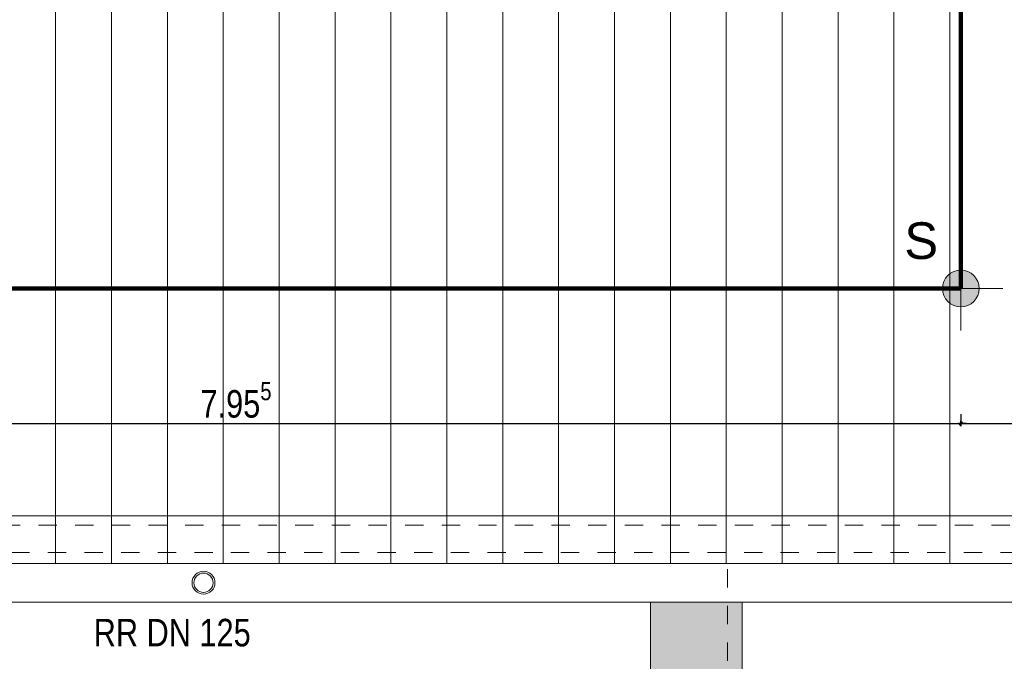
# Model space of a CAD drawing. Header units: metres. Extents: x 1308.3 to 1399.2, y -42.5 to -7.5.
# Tile 12 of 22: x 1354.9 to 1360.2, y -30.9 to -27.4. Entities that reach past the tile are written whole.
import ezdxf

# ---------------------------------------------------------------- set-up
doc = ezdxf.new("R2010")
doc.units = ezdxf.units.M
doc.header["$PDMODE"] = 65
for name, pattern in [('AUSGEZOGEN', [0]), ('STRICHPUNKT2_S5', [0.5, 0.35, -0.05, 0.05, -0.05]), ('VERDECKT2_S2', [0.15, 0.1, -0.05])]:
    doc.linetypes.add(name, pattern=pattern)
for name, color, linetype, lineweight in [('XR$2$Ansicht', 1, 'AUSGEZOGEN', 50), ('XR$2$Dach', 3, 'AUSGEZOGEN', 18), ('XR$2$Türen', 3, 'AUSGEZOGEN', 18), ('XR$3$Ansicht', 1, 'AUSGEZOGEN', 50), ('XR$3$Text 1_50', 3, 'AUSGEZOGEN', 18), ('XR$4$Ansicht', 1, 'AUSGEZOGEN', 50), ('XR$4$Möblierung', 4, 'AUSGEZOGEN', 13), ('XR$5$Türen', 3, 'AUSGEZOGEN', 18), ('XR$6$Maßlinie 1_50', 7, 'AUSGEZOGEN', 25), ('XR$6$Text 1_10', 4, 'AUSGEZOGEN', 13), ('XR$6$Unterzug', 3, 'STRICHPUNKT2_S5', 18)]:
    doc.layers.add(name, color=color, linetype=linetype, lineweight=lineweight)
doc.styles.add('ARIAL', font='arial.ttf')
doc.dimstyles.new('DIMSTYLE_4', dxfattribs={"dimtxt": 0.15, "dimasz": 0.03, "dimexe": 0, "dimexo": 0, "dimgap": 0.075, "dimtad": 2, "dimdec": 3, "dimrnd": 0.005, "dimzin": 4, "dimdsep": 46, "dimtxsty": 'ARIAL', "dimblk1": 'ALL_ML_STRICH', "dimblk2": 'ALL_ML_STRICH', "dimsah": 1, "dimcen": 0, "dimclrd": 3, "dimclre": 3, "dimclrt": 3, "dimadec": 0, "dimazin": 0, "dimtfac": 1, "dimtdec": 0, "dimtix": 1, "dimtmove": 2, "dimatfit": 3, "dimfxl": 0, "dimtzin": 0, "dimlwd": 0, "dimlwe": 25, "dimarcsym": 0})
doc.dimstyles.new('DIMSTYLE_7', dxfattribs={"dimtxt": 0.15, "dimasz": 0.03, "dimexe": 0, "dimexo": 0, "dimgap": 0.075, "dimtad": 2, "dimrnd": 0.005, "dimzin": 4, "dimdsep": 46, "dimtxsty": 'ARIAL', "dimblk1": 'ALL_ML_STRICH', "dimblk2": 'ALL_ML_STRICH', "dimsah": 1, "dimcen": 0, "dimclrd": 3, "dimclre": 3, "dimclrt": 3, "dimadec": 0, "dimazin": 0, "dimtfac": 1, "dimtdec": 0, "dimtix": 1, "dimtmove": 2, "dimatfit": 3, "dimfxl": 0, "dimtzin": 0, "dimlwd": 0, "dimlwe": 25, "dimarcsym": 0})

# ---------------------------------------------------------------- blocks, each defined once
blk = doc.blocks.new('COMPLEXOBJECT_113')
at = {"layer": 'XR$6$Unterzug', "linetype": 'AUSGEZOGEN', "lineweight": 13, "transparency": 33554687}
for points in [[(1360.0033, -28.8282), (1360.0033, -28.7282), (1359.9981, -28.7284), (1359.9929, -28.7288), (1359.9877, -28.7295), (1359.9825, -28.7304), (1359.9775, -28.7317), (1359.9724, -28.7331), (1359.9675, -28.7349), (1359.9627, -28.7369), (1359.9579, -28.7391), (1359.9533, -28.7416), (1359.9489, -28.7444), (1359.9446, -28.7473), (1359.9404, -28.7505), (1359.9364, -28.7539), (1359.9326, -28.7575), (1359.929, -28.7613), (1359.9256, -28.7653), (1359.9224, -28.7695), (1359.9195, -28.7738), (1359.9167, -28.7782), (1359.9142, -28.7828), (1359.912, -28.7876), (1359.91, -28.7924), (1359.9082, -28.7973), (1359.9067, -28.8024), (1359.9055, -28.8075), (1359.9046, -28.8126), (1359.9039, -28.8178), (1359.9035, -28.823), (1359.9033, -28.8282)], [(1360.1033, -28.8282), (1360.1032, -28.823), (1360.1028, -28.8178), (1360.1021, -28.8126), (1360.1011, -28.8075), (1360.0999, -28.8024), (1360.0984, -28.7973), (1360.0967, -28.7924), (1360.0947, -28.7876), (1360.0924, -28.7828), (1360.0899, -28.7782), (1360.0872, -28.7738), (1360.0842, -28.7695), (1360.081, -28.7653), (1360.0776, -28.7613), (1360.074, -28.7575), (1360.0702, -28.7539), (1360.0663, -28.7505), (1360.0621, -28.7473), (1360.0578, -28.7444), (1360.0533, -28.7416), (1360.0487, -28.7391), (1360.044, -28.7369), (1360.0392, -28.7349), (1360.0342, -28.7331), (1360.0292, -28.7317), (1360.0241, -28.7304), (1360.019, -28.7295), (1360.0138, -28.7288), (1360.0086, -28.7284), (1360.0033, -28.7282), (1360.0033, -28.8282)], [(1360.0033, -28.8282), (1359.9033, -28.8282), (1359.9035, -28.8335), (1359.9039, -28.8387), (1359.9046, -28.8439), (1359.9055, -28.849), (1359.9067, -28.8541), (1359.9082, -28.8591), (1359.91, -28.8641), (1359.912, -28.8689), (1359.9142, -28.8736), (1359.9167, -28.8782), (1359.9195, -28.8827), (1359.9224, -28.887), (1359.9256, -28.8912), (1359.929, -28.8952), (1359.9326, -28.899), (1359.9364, -28.9026), (1359.9404, -28.906), (1359.9446, -28.9091), (1359.9489, -28.9121), (1359.9533, -28.9148), (1359.9579, -28.9173), (1359.9627, -28.9196), (1359.9675, -28.9216), (1359.9724, -28.9233), (1359.9775, -28.9248), (1359.9825, -28.9261), (1359.9877, -28.927), (1359.9929, -28.9277), (1359.9981, -28.9281), (1360.0033, -28.9282)], [(1360.0033, -28.8282), (1360.0033, -28.9282), (1360.0086, -28.9281), (1360.0138, -28.9277), (1360.019, -28.927), (1360.0241, -28.9261), (1360.0292, -28.9248), (1360.0342, -28.9233), (1360.0392, -28.9216), (1360.044, -28.9196), (1360.0487, -28.9173), (1360.0533, -28.9148), (1360.0578, -28.9121), (1360.0621, -28.9091), (1360.0663, -28.906), (1360.0702, -28.9026), (1360.074, -28.899), (1360.0776, -28.8952), (1360.081, -28.8912), (1360.0842, -28.887), (1360.0872, -28.8827), (1360.0899, -28.8782), (1360.0924, -28.8736), (1360.0947, -28.8689), (1360.0967, -28.8641), (1360.0984, -28.8591), (1360.0999, -28.8541), (1360.1011, -28.849), (1360.1021, -28.8439), (1360.1028, -28.8387), (1360.1032, -28.8335), (1360.1033, -28.8282)]]:
    blk.add_hatch(color=5, dxfattribs=at).paths.add_polyline_path(points)
at = {"layer": 'XR$6$Unterzug', "color": 3, "linetype": 'STRICHPUNKT2_S5', "lineweight": 13, "transparency": 33554687}
for p, q in [((1360.0033, -29.0582), (1360.0033, -28.5982)), ((1360.2333, -28.8282), (1359.7733, -28.8282))]:
    blk.add_line(p, q, dxfattribs=at)
at = {"layer": 'XR$6$Unterzug', "color": 3, "linetype": 'AUSGEZOGEN', "lineweight": 13, "transparency": 33554687}
blk.add_circle((1360.0033, -28.8282), 0.1, dxfattribs=at)
at = {"layer": 'XR$6$Unterzug', "color": 3, "linetype": 'AUSGEZOGEN', "lineweight": 50, "transparency": 33554687, "insert": (1359.695, -28.6702), "char_height": 0.2, "width": 0.285328, "attachment_point": 7, "style": 'ARIAL'}
blk.add_mtext('\\W0.99;S', dxfattribs=at)
blk = doc.blocks.new('ALL_ML_STRICH')
at = {"color": 0, "linetype": 'ByBlock', "lineweight": -2}
for p, q in [((-1, 0), (0.5, 0)), ((-0.3, -0.3), (0.3, 0.3)), ((0, -0.5), (0, 0.5))]:
    blk.add_line(p, q, dxfattribs=at)
blk = doc.blocks.new('*D158')
at = {"layer": 'DEFPOINTS', "color": 3, "linetype": 'AUSGEZOGEN', "lineweight": 25, "transparency": 33554687}
for p in [(1352.0501, -28.2682), (1360.0033, -28.8282), (1352.0501, -29.5643)]:
    blk.add_point(p, dxfattribs=at)
at = {"layer": 'XR$6$Maßlinie 1_50', "color": 3, "linetype": 'AUSGEZOGEN', "lineweight": -2, "transparency": 33554687}
for p, q in [((1352.0501, -29.5143), (1352.0501, -29.5643)), ((1360.0033, -29.5143), (1360.0033, -29.5643)), ((1352.0501, -29.5643), (1360.0033, -29.5643))]:
    blk.add_line(p, q, dxfattribs=at)
at = {"layer": 'XR$6$Maßlinie 1_50', "color": 3, "linetype": 'AUSGEZOGEN', "lineweight": 25, "transparency": 33554687, "xscale": 0.03000000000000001, "yscale": 0.03000000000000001, "zscale": 0.03000000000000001, "rotation": 180}
blk.add_blockref('ALL_ML_STRICH', (1352.0501, -29.5643), dxfattribs=at)
at = {"layer": 'XR$6$Maßlinie 1_50', "color": 3, "linetype": 'AUSGEZOGEN', "lineweight": 25, "transparency": 33554687, "xscale": 0.03000000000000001, "yscale": 0.03000000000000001, "zscale": 0.03000000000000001}
blk.add_blockref('ALL_ML_STRICH', (1360.0033, -29.5643), dxfattribs=at)
at = {"layer": 'XR$6$Maßlinie 1_50', "color": 3, "linetype": 'AUSGEZOGEN', "lineweight": 25, "transparency": 33554687, "insert": (1356.0476, -29.4367), "char_height": 0.15, "width": 0.6, "attachment_point": 5, "style": 'ARIAL'}
blk.add_mtext('\\W0.80;\\A1;{\\A1;{7.95\\H0.099000;\\S5^ ;}}', dxfattribs=at)
blk = doc.blocks.new('*D159')
at = {"layer": 'DEFPOINTS', "color": 3, "linetype": 'AUSGEZOGEN', "lineweight": 25, "transparency": 33554687}
for p in [(1360.0033, -28.8282), (1361.5033, -29.082), (1360.0033, -29.5643)]:
    blk.add_point(p, dxfattribs=at)
at = {"layer": 'XR$6$Maßlinie 1_50', "color": 3, "linetype": 'AUSGEZOGEN', "lineweight": -2, "transparency": 33554687}
for p, q in [((1360.0033, -29.5143), (1360.0033, -29.5643)), ((1361.5033, -29.5143), (1361.5033, -29.5643)), ((1360.0033, -29.5643), (1361.5033, -29.5643))]:
    blk.add_line(p, q, dxfattribs=at)
at = {"layer": 'XR$6$Maßlinie 1_50', "color": 3, "linetype": 'AUSGEZOGEN', "lineweight": 25, "transparency": 33554687, "xscale": 0.03000000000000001, "yscale": 0.03000000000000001, "zscale": 0.03000000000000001, "rotation": 180}
blk.add_blockref('ALL_ML_STRICH', (1360.0033, -29.5643), dxfattribs=at)
at = {"layer": 'XR$6$Maßlinie 1_50', "color": 3, "linetype": 'AUSGEZOGEN', "lineweight": 25, "transparency": 33554687, "xscale": 0.03000000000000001, "yscale": 0.03000000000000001, "zscale": 0.03000000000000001}
blk.add_blockref('ALL_ML_STRICH', (1361.5033, -29.5643), dxfattribs=at)
at = {"layer": 'XR$6$Maßlinie 1_50', "color": 3, "linetype": 'AUSGEZOGEN', "lineweight": 25, "transparency": 33554687, "insert": (1360.7622, -29.4367), "char_height": 0.15, "width": 0.48, "attachment_point": 5, "style": 'ARIAL'}
blk.add_mtext('\\W0.80;\\A1;{\\A1;{1.50\\H0.099000;\\S^ ;}}', dxfattribs=at)

msp = doc.modelspace()

# ---------------------------------------------------------------- hatches: boundary and pattern name
at = {"layer": 'XR$4$Möblierung', "linetype": 'AUSGEZOGEN', "lineweight": 13, "transparency": 33554687}
msp.add_hatch(color=9, dxfattribs=at).paths.add_polyline_path([(1361.5601, -15.6496), (1361.5601, -15.2382), (1388.1601, -15.2382), (1388.1601, -34.7132), (1358.8101, -34.7132), (1358.8101, -30.5382), (1358.3101, -30.5382), (1358.3101, -35.2132), (1388.6601, -35.2132), (1388.6601, -14.7382), (1360.9701, -14.7382), (1360.9701, -15.6095), (1361.5033, -15.6095), (1361.5033, -15.6496)])

# ---------------------------------------------------------------- linework, layer by layer
at = {"layer": 'XR$2$Ansicht', "color": 4, "linetype": 'VERDECKT2_S2', "lineweight": 13, "transparency": 33554687}
for p, q in [((1342.7701, -30.1182), (1361.4801, -30.1182)), ((1342.6201, -30.2682), (1361.4801, -30.2682))]:
    msp.add_line(p, q, dxfattribs=at)
at = {"layer": 'XR$2$Ansicht', "color": 4, "linetype": 'AUSGEZOGEN', "lineweight": 13, "transparency": 33554687}
for p, q in [((1342.5968, -30.3282), (1361.5033, -30.3282)), ((1342.5968, -30.5382), (1361.5033, -30.5382))]:
    msp.add_line(p, q, dxfattribs=at)
at = {"layer": 'XR$2$Dach', "color": 4, "linetype": 'AUSGEZOGEN', "lineweight": 13, "transparency": 33554687}
for radius in [0.0625, 0.0525]:
    msp.add_circle((1355.8701, -30.4332), radius, dxfattribs=at)
at = {"layer": 'XR$2$Türen', "color": 3, "linetype": 'AUSGEZOGEN', "lineweight": 13, "transparency": 33554687}
for p, q in [((1358.3101, -35.2132), (1358.3101, -30.5382)), ((1358.8101, -30.5382), (1358.8101, -34.7132))]:
    msp.add_line(p, q, dxfattribs=at)
at = {"layer": 'XR$3$Ansicht', "color": 4, "linetype": 'VERDECKT2_S2', "lineweight": 13, "transparency": 33554687}
msp.add_line((1358.7301, -30.3582), (1358.7301, -34.7932), dxfattribs=at)
at = {"layer": 'XR$4$Ansicht', "color": 52, "linetype": 'AUSGEZOGEN', "lineweight": 13, "transparency": 33554687}
for p, q in [((1355.0631, -30.3282), (1355.0631, -15.9296)), ((1355.3681, -30.3282), (1355.3681, -15.9296)), ((1355.6731, -30.3282), (1355.6731, -15.9296)), ((1355.9781, -30.3282), (1355.9781, -15.9296)), ((1356.2831, -30.3282), (1356.2831, -15.9296)), ((1356.5881, -30.3282), (1356.5881, -15.9296)), ((1356.8931, -30.3282), (1356.8931, -15.9296)), ((1357.1981, -30.3282), (1357.1981, -15.9296)), ((1357.5031, -30.3282), (1357.5031, -15.9296)), ((1357.8081, -30.3282), (1357.8081, -15.9296)), ((1358.1131, -30.3282), (1358.1131, -15.9296)), ((1358.4181, -30.3282), (1358.4181, -15.9296)), ((1358.7231, -30.3282), (1358.7231, -15.9296)), ((1359.0281, -30.3282), (1359.0281, -15.9296)), ((1359.3331, -30.3282), (1359.3331, -15.9296)), ((1359.6381, -30.3282), (1359.6381, -15.9296)), ((1359.9431, -30.3282), (1359.9431, -15.9296))]:
    msp.add_line(p, q, dxfattribs=at)
at = {"layer": 'XR$5$Türen', "color": 35, "linetype": 'AUSGEZOGEN', "lineweight": 13, "transparency": 33554687}
msp.add_line((1342.8201, -30.0682), (1361.1001, -30.0682), dxfattribs=at)
at = {"layer": 'XR$6$Text 1_10', "linetype": 'AUSGEZOGEN', "lineweight": 140, "transparency": 33554687}
for p in [(1360.0033, -17.1095), (1344.0968, -28.8282)]:
    msp.add_line(p, (1360.0033, -28.8282), dxfattribs=at)

# ---------------------------------------------------------------- block references
at = {"layer": 'XR$6$Unterzug', "color": 3, "linetype": 'AUSGEZOGEN', "lineweight": 13, "transparency": 33554687}
msp.add_blockref('COMPLEXOBJECT_113', (0, 0), dxfattribs=at)

# ---------------------------------------------------------------- texts
at = {"layer": 'XR$3$Text 1_50', "color": 4, "linetype": 'AUSGEZOGEN', "lineweight": 13, "transparency": 33554687, "insert": (1355.2708, -30.7821), "char_height": 0.15, "width": 0.921629, "attachment_point": 7, "style": 'ARIAL'}
msp.add_mtext('\\W0.80;RR DN 125', dxfattribs=at)

# ---------------------------------------------------------------- dimensions: what is measured, and where the dimension line sits
at = {"layer": 'XR$6$Maßlinie 1_50', "color": 3, "linetype": 'AUSGEZOGEN', "lineweight": 25, "transparency": 33554687}
for base, p1, p2, dimstyle, picture, middle in [((1360.0033, -29.5643), (1352.0501, -29.5143), (1360.0033, -29.5143), 'DIMSTYLE_4', '*D158', (1356.0476, -29.4367)), ((1361.5033, -29.5643), (1360.0033, -29.5143), (1361.5033, -29.5143), 'DIMSTYLE_7', '*D159', (1360.7622, -29.4367))]:
    dim = msp.add_linear_dim(base=base, p1=p1, p2=p2, dimstyle=dimstyle, override={"dimpost": '<>', "dimclrd": 3, "dimclre": 3, "dimclrt": 3, "dimlwd": 0, "dimlwe": 25}, dxfattribs=at)
    dim.commit()
    dim.dimension.update_dxf_attribs({"geometry": picture, "text_midpoint": middle, "dimtype": 160})

doc.saveas('drawing.dxf')
